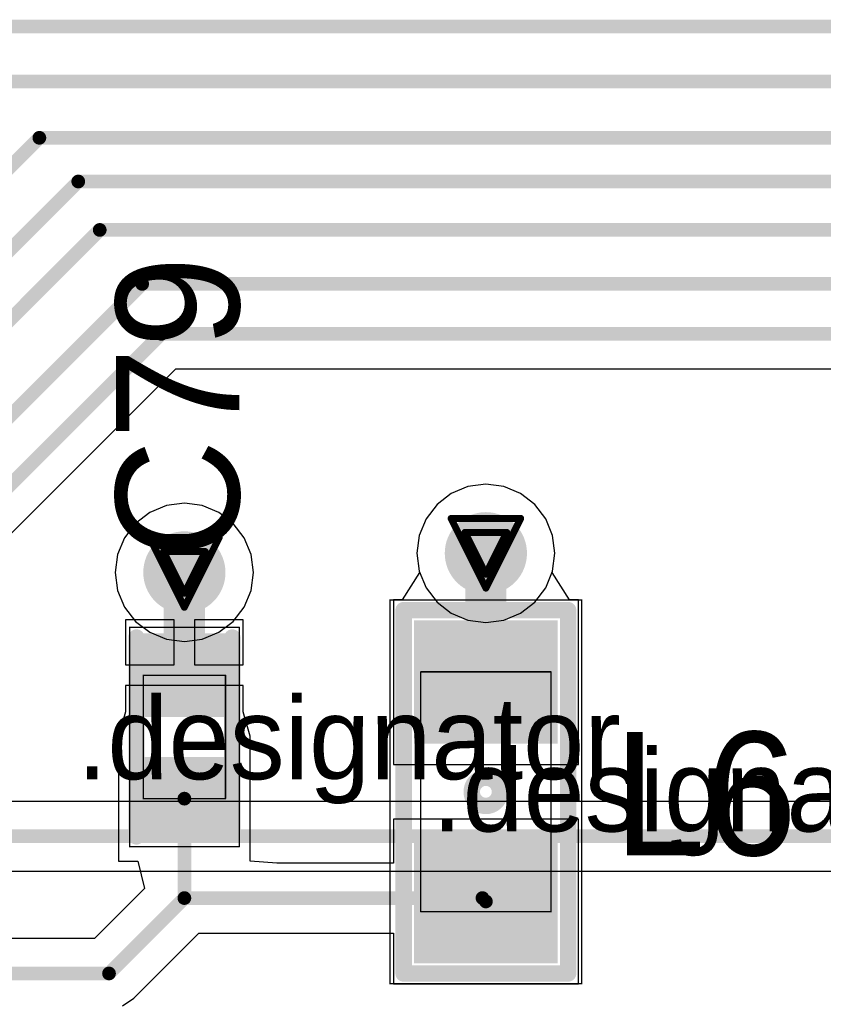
# Model space of a CAD drawing. Header units: millimetres. Extents: x 138 to 555, y 26 to 334.
# Tile 211 of 256: x 246.32 to 252.18, y 168.16 to 175.34. Entities that reach past the tile are written whole.
import ezdxf

# ---------------------------------------------------------------- set-up
doc = ezdxf.new("R2010")
doc.units = ezdxf.units.MM
for name, color, linetype in [('BottomLayer', 5, 'Continuous'), ('DrillDrawing', 1, 'Continuous'), ('Mechanical20', 56, 'Continuous'), ('Mechanical27', 56, 'Continuous'), ('MidLayer1', 16, 'Continuous'), ('MidLayer2', 76, 'Continuous'), ('MidLayer3', 90, 'Continuous'), ('MidLayer4', 156, 'Continuous'), ('MultiLayer', 9, 'Continuous'), ('TopLayer', 1, 'Continuous'), ('TopOverlay', 2, 'Continuous'), ('TopPaste', 8, 'Continuous'), ('TopSolder', 216, 'Continuous'), ('ViaHoleLayer', 16, 'Continuous')]:
    doc.layers.add(name, color=color, linetype=linetype)

# ---------------------------------------------------------------- blocks, each defined once
blk = doc.blocks.new('L0603_788')
at = {"layer": 'Mechanical20', "const_width": 0.00999998}
for points in [[(-1.39999974, -0.7000011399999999), (-1.39999974, 0.7000011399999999)], [(-0.2999994, 0.7000011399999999), (-1.39999974, 0.7000011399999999)], [(1.39999974, 0.7000011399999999), (-0.2999994, 0.7000011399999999)], [(1.39999974, -0.7000011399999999), (1.39999974, 0.7000011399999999)], [(1.39999974, -0.7000011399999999), (-1.39999974, -0.7000011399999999)]]:
    blk.add_lwpolyline(points, dxfattribs=at)
at = {"layer": 'Mechanical20', "const_width": 0.00499872}
for points in [[(-1.4024991, 0.7000011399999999, 1), (-1.39750038, 0.7000011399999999, 1)], [(-1.4024991, 0.7000011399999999, 1), (-1.39750038, 0.7000011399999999, 1)], [(-0.30249876, 0.7000011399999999, 1), (-0.29750004, 0.7000011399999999, 1)], [(-0.30249876, 0.7000011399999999, 1), (-0.29750004, 0.7000011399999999, 1)], [(1.39750038, 0.7000011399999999, 1), (1.4024991, 0.7000011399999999, 1)], [(1.39750038, 0.7000011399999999, 1), (1.4024991, 0.7000011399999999, 1)], [(-1.4024991, -0.7000011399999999, 1), (-1.39750038, -0.7000011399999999, 1)], [(-1.4024991, -0.7000011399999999, 1), (-1.39750038, -0.7000011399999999, 1)], [(1.39750038, -0.7000011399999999, 1), (1.4024991, -0.7000011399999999, 1)], [(1.39750038, -0.7000011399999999, 1), (1.4024991, -0.7000011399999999, 1)]]:
    blk.add_lwpolyline(points, format="xyb", close=True, dxfattribs=at)
at = {"layer": 'Mechanical27', "const_width": 0.00999998}
for points in [[(0.8749995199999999, 0.47500032), (-0.8749995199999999, 0.47500032)], [(-0.8749995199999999, -0.47500032), (-0.8749995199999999, 0.47500032)], [(0.8749995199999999, -0.47500032), (0.8749995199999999, 0.47500032)], [(0.8749995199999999, -0.47500032), (-0.8749995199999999, -0.47500032)]]:
    blk.add_lwpolyline(points, dxfattribs=at)
at = {"layer": 'Mechanical27', "const_width": 0.00499872}
for points in [[(-0.87749888, 0.47500032, 1), (-0.87250016, 0.47500032, 1)], [(-0.87749888, 0.47500032, 1), (-0.87250016, 0.47500032, 1)], [(0.87250016, 0.47500032, 1), (0.87749888, 0.47500032, 1)], [(0.87250016, 0.47500032, 1), (0.87749888, 0.47500032, 1)], [(-0.87749888, -0.47500032, 1), (-0.87250016, -0.47500032, 1)], [(-0.87749888, -0.47500032, 1), (-0.87250016, -0.47500032, 1)], [(0.87250016, -0.47500032, 1), (0.87749888, -0.47500032, 1)], [(0.87250016, -0.47500032, 1), (0.87749888, -0.47500032, 1)]]:
    blk.add_lwpolyline(points, format="xyb", close=True, dxfattribs=at)
at = {"layer": 'TopLayer'}
for points in [[(-0.40000174, -0.47500032), (-0.40000174, 0.47500032), (-1.20000014, -0.47500032), (-1.20000014, 0.47500032)], [(1.20000014, -0.47500032), (1.20000014, 0.47500032), (0.40000174, -0.47500032), (0.40000174, 0.47500032)]]:
    blk.add_solid(points, dxfattribs=at)
at = {"layer": 'TopOverlay', "const_width": 0.11999976}
for points in [[(1.32500116, 0.5999987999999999), (-1.32500116, 0.5999987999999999)], [(-1.32500116, -0.5999987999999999), (-1.32500116, 0.5999987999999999)], [(1.32500116, -0.5999987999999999), (1.32500116, 0.5999987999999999)], [(1.32500116, -0.5999987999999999), (-1.32500116, -0.5999987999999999)]]:
    blk.add_lwpolyline(points, dxfattribs=at)
at = {"layer": 'TopOverlay'}
for points, const_width in [([(-1.3550011, 0.5999987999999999, 1), (-1.29500122, 0.5999987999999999, 1)], 0.05999988), ([(-1.3550011, 0.5999987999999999, 1), (-1.29500122, 0.5999987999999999, 1)], 0.05999988), ([(1.29500122, 0.5999987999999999, 1), (1.3550011, 0.5999987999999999, 1)], 0.05999988), ([(1.29500122, 0.5999987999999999, 1), (1.3550011, 0.5999987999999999, 1)], 0.05999988), ([(0.10308082, 0, 1), (-0.10308082, 0, 1)], 0.11999976), ([(-0.13308076, 0, 1), (-0.07308088, 0, 1)], 0.05999988), ([(0.07308088, 0, 1), (0.13308076, 0, 1)], 0.05999988), ([(-1.3550011, -0.5999987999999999, 1), (-1.29500122, -0.5999987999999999, 1)], 0.05999988), ([(-1.3550011, -0.5999987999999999, 1), (-1.29500122, -0.5999987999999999, 1)], 0.05999988), ([(1.29500122, -0.5999987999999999, 1), (1.3550011, -0.5999987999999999, 1)], 0.05999988), ([(1.29500122, -0.5999987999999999, 1), (1.3550011, -0.5999987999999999, 1)], 0.05999988)]:
    blk.add_lwpolyline(points, format="xyb", close=True, dxfattribs=dict(at, const_width=const_width))
at = {"layer": 'TopPaste'}
for points in [[(-0.40000174, -0.47500032), (-0.40000174, 0.47500032), (-1.20000014, -0.47500032), (-1.20000014, 0.47500032)], [(1.20000014, -0.47500032), (1.20000014, 0.47500032), (0.40000174, -0.47500032), (0.40000174, 0.47500032)]]:
    blk.add_solid(points, dxfattribs=at)
at = {"layer": 'TopSolder'}
for points in [[(-0.35000184, -0.52500022), (-0.35000184, 0.52500022), (-1.25000004, -0.52500022), (-1.25000004, 0.52500022)], [(1.25000004, -0.52500022), (1.25000004, 0.52500022), (0.35000184, -0.52500022), (0.35000184, 0.52500022)]]:
    blk.add_solid(points, dxfattribs=at)
blk = doc.blocks.new('C0402_863')
at = {"layer": 'Mechanical20', "const_width": 0.00999998}
for points in [[(-0.80000094, -0.3999992), (-0.80000094, 0.3999992)], [(0.80000094, 0.3999992), (-0.80000094, 0.3999992)], [(0.80000094, -0.3999992), (0.80000094, 0.3999992)], [(0.80000094, -0.3999992), (-0.80000094, -0.3999992)]]:
    blk.add_lwpolyline(points, dxfattribs=at)
at = {"layer": 'Mechanical20', "const_width": 0.00499872}
for points in [[(-0.8025002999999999, 0.3999992, 1), (-0.7975015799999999, 0.3999992, 1)], [(-0.8025002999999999, 0.3999992, 1), (-0.7975015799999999, 0.3999992, 1)], [(0.7975015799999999, 0.3999992, 1), (0.8025002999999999, 0.3999992, 1)], [(0.7975015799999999, 0.3999992, 1), (0.8025002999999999, 0.3999992, 1)], [(-0.8025002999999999, -0.3999992, 1), (-0.7975015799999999, -0.3999992, 1)], [(-0.8025002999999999, -0.3999992, 1), (-0.7975015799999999, -0.3999992, 1)], [(0.7975015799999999, -0.3999992, 1), (0.8025002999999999, -0.3999992, 1)], [(0.7975015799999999, -0.3999992, 1), (0.8025002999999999, -0.3999992, 1)]]:
    blk.add_lwpolyline(points, format="xyb", close=True, dxfattribs=at)
at = {"layer": 'Mechanical27', "const_width": 0.00999998}
for points in [[(-0.4499991, -0.2999994), (-0.4499991, 0.2999994)], [(0.4499991, 0.2999994), (-0.4499991, 0.2999994)], [(0.4499991, -0.2999994), (0.4499991, 0.2999994)], [(0.4499991, -0.2999994), (-0.4499991, -0.2999994)]]:
    blk.add_lwpolyline(points, dxfattribs=at)
at = {"layer": 'Mechanical27', "const_width": 0.00499872}
for points in [[(-0.45249846, 0.2999994, 1), (-0.44749974, 0.2999994, 1)], [(-0.45249846, 0.2999994, 1), (-0.44749974, 0.2999994, 1)], [(0.44749974, 0.2999994, 1), (0.45249846, 0.2999994, 1)], [(0.44749974, 0.2999994, 1), (0.45249846, 0.2999994, 1)], [(-0.45249846, -0.2999994, 1), (-0.44749974, -0.2999994, 1)], [(-0.45249846, -0.2999994, 1), (-0.44749974, -0.2999994, 1)], [(0.44749974, -0.2999994, 1), (0.45249846, -0.2999994, 1)], [(0.44749974, -0.2999994, 1), (0.45249846, -0.2999994, 1)]]:
    blk.add_lwpolyline(points, format="xyb", close=True, dxfattribs=at)
at = {"layer": 'TopLayer'}
for points in [[(-0.19500088, -0.27999944), (-0.19500088, 0.27999944), (-0.7049973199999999, -0.27999944), (-0.7049973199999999, 0.27999944)], [(0.7049973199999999, -0.27999944), (0.7049973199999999, 0.27999944), (0.19500088, -0.27999944), (0.19500088, 0.27999944)]]:
    blk.add_solid(points, dxfattribs=at)
at = {"layer": 'TopOverlay', "const_width": 0.11999976}
for points in [[(0.7000011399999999, 0.3499993), (-0.72499982, 0.3499993)], [(0.72499982, -0.3499993), (-0.72499982, -0.3499993)]]:
    blk.add_lwpolyline(points, dxfattribs=at)
at = {"layer": 'TopOverlay', "const_width": 0.05999988}
for points in [[(-0.7549997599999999, 0.3499993, 1), (-0.69499988, 0.3499993, 1)], [(0.6700012, 0.3499993, 1), (0.73000108, 0.3499993, 1)], [(-0.7549997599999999, -0.3499993, 1), (-0.69499988, -0.3499993, 1)], [(0.69499988, -0.3499993, 1), (0.7549997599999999, -0.3499993, 1)]]:
    blk.add_lwpolyline(points, format="xyb", close=True, dxfattribs=at)
at = {"layer": 'TopPaste'}
for points in [[(-0.19500088, -0.27999944), (-0.19500088, 0.27999944), (-0.7049973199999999, -0.27999944), (-0.7049973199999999, 0.27999944)], [(0.7049973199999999, -0.27999944), (0.7049973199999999, 0.27999944), (0.19500088, -0.27999944), (0.19500088, 0.27999944)]]:
    blk.add_solid(points, dxfattribs=at)
at = {"layer": 'TopSolder'}
for points in [[(-0.14500098, -0.32999934), (-0.14500098, 0.32999934), (-0.7549972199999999, -0.32999934), (-0.7549972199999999, 0.32999934)], [(0.7549972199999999, -0.32999934), (0.7549972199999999, 0.32999934), (0.14500098, -0.32999934), (0.14500098, 0.32999934)]]:
    blk.add_solid(points, dxfattribs=at)

msp = doc.modelspace()

# ---------------------------------------------------------------- linework, layer by layer
at = {"layer": 'BottomLayer'}
for p, q in [((245.80409818, 171.13969328), (247.4572013, 172.79279386)), ((247.4572013, 172.79279386), (264.39780496, 172.79279386)), ((249.5899504, 171.93438816), (249.46831996, 171.88400472)), ((249.72047592, 171.95157126), (249.5899504, 171.93438816)), ((249.85100144, 171.93438816), (249.72047592, 171.95157126)), ((249.97263188, 171.88400472), (249.85100144, 171.93438816)), ((249.46831996, 171.88400472), (249.36387262, 171.8038601)), ((250.07707922, 171.8038601), (249.97263188, 171.88400472)), ((249.36387262, 171.8038601), (249.283728, 171.69941276)), ((250.15722384, 171.69941276), (250.07707922, 171.8038601)), ((249.283728, 171.69941276), (249.23334456, 171.57778232)), ((250.20760728, 171.57778232), (250.15722384, 171.69941276)), ((249.23334456, 171.57778232), (249.21616146, 171.4472568)), ((250.22479038, 171.4472568), (250.20760728, 171.57778232)), ((249.21616146, 171.4472568), (249.23334456, 171.31673128)), ((250.20760728, 171.31673128), (250.22479038, 171.4472568)), ((249.23334456, 171.31673128), (249.283728, 171.19510084)), ((250.15722384, 171.19510084), (250.20760728, 171.31673128)), ((249.283728, 171.19510084), (249.36387262, 171.0906535)), ((250.07707922, 171.0906535), (250.15722384, 171.19510084)), ((249.36387262, 171.0906535), (249.46831996, 171.01050888)), ((249.97263188, 171.01050888), (250.07707922, 171.0906535)), ((249.46831996, 171.01050888), (249.5899504, 170.96012544)), ((249.85100144, 170.96012544), (249.97263188, 171.01050888)), ((249.5899504, 170.96012544), (249.72047592, 170.94294234)), ((249.72047592, 170.94294234), (249.85100144, 170.96012544)), ((266.44872796, 169.63765412), (244.96800892, 169.63765412)), ((244.93885226, 169.12786088), (266.55430814, 169.12786088))]:
    msp.add_line(p, q, dxfattribs=at)
at = {"layer": 'BottomLayer', "const_width": 0.0999998}
for points in [[(242.43928144, 175.28919476), (262.77323874, 175.28919476)], [(242.62300726, 174.8881821), (262.8546559, 174.8881821)], [(245.90621126, 173.92156986), (246.46229092, 174.47764952)], [(246.46229092, 174.47764952), (263.02919962, 174.47764952)], [(245.49048692, 172.90327624), (246.7461791, 174.15896842)], [(246.7461791, 174.15896842), (263.31612056, 174.15896842)], [(244.48630808, 171.38922542), (246.90268882, 173.80560616)], [(246.90268882, 173.80560616), (264.70771798, 173.80560616)], [(244.87363522, 171.07306654), (247.2124215, 173.41185282)], [(247.2124215, 173.41185282), (265.83791384, 173.41185282)], [(245.54920156, 171.24527346), (247.35161858, 173.04769048)], [(247.35161858, 173.04769048), (264.63930308, 173.04769048)], [(244.50420492, 169.3827575), (266.55430814, 169.3827575)]]:
    msp.add_lwpolyline(points, dxfattribs=at)
at = {"layer": 'BottomLayer'}
for points, const_width in [([(246.43729224, 174.47764952, 1), (246.4872896, 174.47764952, 1)], 0.0499999), ([(246.43729224, 174.47764952, 1), (246.4872896, 174.47764952, 1)], 0.0499999), ([(246.72118042, 174.15896842, 1), (246.77117778, 174.15896842, 1)], 0.0499999), ([(246.72118042, 174.15896842, 1), (246.77117778, 174.15896842, 1)], 0.0499999), ([(246.87769014, 173.80560616, 1), (246.9276875, 173.80560616, 1)], 0.0499999), ([(246.87769014, 173.80560616, 1), (246.9276875, 173.80560616, 1)], 0.0499999), ([(247.18742282, 173.41185282, 1), (247.23742018, 173.41185282, 1)], 0.0499999), ([(247.18742282, 173.41185282, 1), (247.23742018, 173.41185282, 1)], 0.0499999), ([(247.3266199, 173.04769048, 1), (247.37661726, 173.04769048, 1)], 0.0499999), ([(247.3266199, 173.04769048, 1), (247.37661726, 173.04769048, 1)], 0.0499999), ([(249.57047622, 171.4472568, 1), (249.87047562, 171.4472568, 1)], 0.2999994), ([(247.37045522, 171.30738916, 1), (247.67045462, 171.30738916, 1)], 0.2999994)]:
    msp.add_lwpolyline(points, format="xyb", close=True, dxfattribs=dict(at, const_width=const_width))
at = {"layer": 'DrillDrawing', "const_width": 0.0508}
for points in [[(249.46647592, 171.7012568), (249.97447592, 171.7012568)], [(249.46647592, 171.7012568), (249.72047592, 171.1932568)], [(249.72047592, 171.1932568), (249.97447592, 171.7012568)], [(247.26645492, 171.56138916), (247.77445492, 171.56138916)], [(247.26645492, 171.56138916), (247.52045492, 171.05338916)], [(247.52045492, 171.05338916), (247.77445492, 171.56138916)], [(249.56807592, 171.5996568), (249.87287592, 171.5996568)], [(249.56807592, 171.5996568), (249.72047592, 171.2948568)], [(249.72047592, 171.2948568), (249.87287592, 171.5996568)], [(247.36805492, 171.45978916), (247.67285492, 171.45978916)], [(247.36805492, 171.45978916), (247.52045492, 171.15498916)], [(247.52045492, 171.15498916), (247.67285492, 171.45978916)]]:
    msp.add_lwpolyline(points, dxfattribs=at)
at = {"layer": 'DrillDrawing', "const_width": 0.0254}
for points in [[(249.45377592, 171.7012568, 1), (249.47917592, 171.7012568, 1)], [(249.45377592, 171.7012568, 1), (249.47917592, 171.7012568, 1)], [(249.96177592, 171.7012568, 1), (249.98717592, 171.7012568, 1)], [(249.96177592, 171.7012568, 1), (249.98717592, 171.7012568, 1)], [(247.25375492, 171.56138916, 1), (247.27915492, 171.56138916, 1)], [(247.25375492, 171.56138916, 1), (247.27915492, 171.56138916, 1)], [(247.76175492, 171.56138916, 1), (247.78715492, 171.56138916, 1)], [(247.76175492, 171.56138916, 1), (247.78715492, 171.56138916, 1)], [(249.55537592, 171.5996568, 1), (249.58077592, 171.5996568, 1)], [(249.55537592, 171.5996568, 1), (249.58077592, 171.5996568, 1)], [(249.86017592, 171.5996568, 1), (249.88557592, 171.5996568, 1)], [(249.86017592, 171.5996568, 1), (249.88557592, 171.5996568, 1)], [(247.35535492, 171.45978916, 1), (247.38075492, 171.45978916, 1)], [(247.35535492, 171.45978916, 1), (247.38075492, 171.45978916, 1)], [(247.66015492, 171.45978916, 1), (247.68555492, 171.45978916, 1)], [(247.66015492, 171.45978916, 1), (247.68555492, 171.45978916, 1)], [(249.70777592, 171.2948568, 1), (249.73317592, 171.2948568, 1)], [(249.70777592, 171.2948568, 1), (249.73317592, 171.2948568, 1)], [(249.70777592, 171.1932568, 1), (249.73317592, 171.1932568, 1)], [(249.70777592, 171.1932568, 1), (249.73317592, 171.1932568, 1)], [(247.50775492, 171.15498916, 1), (247.53315492, 171.15498916, 1)], [(247.50775492, 171.15498916, 1), (247.53315492, 171.15498916, 1)], [(247.50775492, 171.05338916, 1), (247.53315492, 171.05338916, 1)], [(247.50775492, 171.05338916, 1), (247.53315492, 171.05338916, 1)]]:
    msp.add_lwpolyline(points, format="xyb", close=True, dxfattribs=at)
at = {"layer": 'MidLayer1', "const_width": 0.2999994}
for points in [[(249.57047622, 171.4472568, 1), (249.87047562, 171.4472568, 1)], [(247.37045522, 171.30738916, 1), (247.67045462, 171.30738916, 1)]]:
    msp.add_lwpolyline(points, format="xyb", close=True, dxfattribs=at)
at = {"layer": 'MidLayer2'}
for p, q in [((249.5899504, 171.93438816), (249.46831996, 171.88400472)), ((249.72047592, 171.95157126), (249.5899504, 171.93438816)), ((249.85100144, 171.93438816), (249.72047592, 171.95157126)), ((249.97263188, 171.88400472), (249.85100144, 171.93438816)), ((249.46831996, 171.88400472), (249.36387262, 171.8038601)), ((250.07707922, 171.8038601), (249.97263188, 171.88400472)), ((249.36387262, 171.8038601), (249.283728, 171.69941276)), ((250.15722384, 171.69941276), (250.07707922, 171.8038601)), ((249.283728, 171.69941276), (249.23334456, 171.57778232)), ((250.20760728, 171.57778232), (250.15722384, 171.69941276)), ((249.23334456, 171.57778232), (249.21616146, 171.4472568)), ((250.22479038, 171.4472568), (250.20760728, 171.57778232)), ((249.21616146, 171.4472568), (249.23334456, 171.31673128)), ((250.20760728, 171.31673128), (250.22479038, 171.4472568)), ((249.23334456, 171.31673128), (249.283728, 171.19510084)), ((250.15722384, 171.19510084), (250.20760728, 171.31673128)), ((249.283728, 171.19510084), (249.36387262, 171.0906535)), ((250.07707922, 171.0906535), (250.15722384, 171.19510084)), ((249.36387262, 171.0906535), (249.46831996, 171.01050888)), ((249.97263188, 171.01050888), (250.07707922, 171.0906535)), ((249.46831996, 171.01050888), (249.5899504, 170.96012544)), ((249.85100144, 170.96012544), (249.97263188, 171.01050888)), ((249.5899504, 170.96012544), (249.72047592, 170.94294234)), ((249.72047592, 170.94294234), (249.85100144, 170.96012544))]:
    msp.add_line(p, q, dxfattribs=at)
at = {"layer": 'MidLayer2', "const_width": 0.2999994}
for points in [[(249.57047622, 171.4472568, 1), (249.87047562, 171.4472568, 1)], [(247.37045522, 171.30738916, 1), (247.67045462, 171.30738916, 1)]]:
    msp.add_lwpolyline(points, format="xyb", close=True, dxfattribs=at)
at = {"layer": 'MidLayer3'}
for p, q in [((249.5899504, 171.93438816), (249.46831996, 171.88400472)), ((249.72047592, 171.95157126), (249.5899504, 171.93438816)), ((249.85100144, 171.93438816), (249.72047592, 171.95157126)), ((249.97263188, 171.88400472), (249.85100144, 171.93438816)), ((249.46831996, 171.88400472), (249.36387262, 171.8038601)), ((250.07707922, 171.8038601), (249.97263188, 171.88400472)), ((249.36387262, 171.8038601), (249.283728, 171.69941276)), ((250.15722384, 171.69941276), (250.07707922, 171.8038601)), ((249.283728, 171.69941276), (249.23334456, 171.57778232)), ((250.20760728, 171.57778232), (250.15722384, 171.69941276)), ((249.23334456, 171.57778232), (249.21616146, 171.4472568)), ((250.22479038, 171.4472568), (250.20760728, 171.57778232)), ((249.21616146, 171.4472568), (249.23334456, 171.31673128)), ((250.20760728, 171.31673128), (250.22479038, 171.4472568)), ((249.23334456, 171.31673128), (249.283728, 171.19510084)), ((250.15722384, 171.19510084), (250.20760728, 171.31673128)), ((249.283728, 171.19510084), (249.36387262, 171.0906535)), ((250.07707922, 171.0906535), (250.15722384, 171.19510084)), ((249.36387262, 171.0906535), (249.46831996, 171.01050888)), ((249.97263188, 171.01050888), (250.07707922, 171.0906535)), ((249.46831996, 171.01050888), (249.5899504, 170.96012544)), ((249.85100144, 170.96012544), (249.97263188, 171.01050888)), ((249.5899504, 170.96012544), (249.72047592, 170.94294234)), ((249.72047592, 170.94294234), (249.85100144, 170.96012544))]:
    msp.add_line(p, q, dxfattribs=at)
at = {"layer": 'MidLayer3', "const_width": 0.2999994}
for points in [[(249.57047622, 171.4472568, 1), (249.87047562, 171.4472568, 1)], [(247.37045522, 171.30738916, 1), (247.67045462, 171.30738916, 1)]]:
    msp.add_lwpolyline(points, format="xyb", close=True, dxfattribs=at)
at = {"layer": 'MidLayer4'}
for p, q in [((247.3899294, 171.79452052), (247.26829896, 171.74413708)), ((247.52045492, 171.81170362), (247.3899294, 171.79452052)), ((247.65098044, 171.79452052), (247.52045492, 171.81170362)), ((247.77261088, 171.74413708), (247.65098044, 171.79452052)), ((247.26829896, 171.74413708), (247.16385162, 171.66399246)), ((247.87705822, 171.66399246), (247.77261088, 171.74413708)), ((247.16385162, 171.66399246), (247.083707, 171.55954512)), ((247.95720284, 171.55954512), (247.87705822, 171.66399246)), ((247.083707, 171.55954512), (247.03332356, 171.43791468)), ((248.00758628, 171.43791468), (247.95720284, 171.55954512)), ((247.03332356, 171.43791468), (247.01614046, 171.30738916)), ((248.02476938, 171.30738916), (248.00758628, 171.43791468)), ((247.01614046, 171.30738916), (247.03332356, 171.17686364)), ((248.00758628, 171.17686364), (248.02476938, 171.30738916)), ((247.03332356, 171.17686364), (247.083707, 171.0552332)), ((247.95720284, 171.0552332), (248.00758628, 171.17686364)), ((247.083707, 171.0552332), (247.16385162, 170.95078586)), ((247.87705822, 170.95078586), (247.95720284, 171.0552332)), ((247.16385162, 170.95078586), (247.26829896, 170.87064124)), ((247.77261088, 170.87064124), (247.87705822, 170.95078586)), ((247.26829896, 170.87064124), (247.3899294, 170.8202578)), ((247.65098044, 170.8202578), (247.77261088, 170.87064124)), ((247.3899294, 170.8202578), (247.52045492, 170.8030747)), ((247.52045492, 170.8030747), (247.65098044, 170.8202578))]:
    msp.add_line(p, q, dxfattribs=at)
at = {"layer": 'MidLayer4', "const_width": 0.2999994}
for points in [[(249.57047622, 171.4472568, 1), (249.87047562, 171.4472568, 1)], [(247.37045522, 171.30738916, 1), (247.67045462, 171.30738916, 1)]]:
    msp.add_lwpolyline(points, format="xyb", close=True, dxfattribs=at)
at = {"layer": 'MultiLayer', "const_width": 0.2999994}
for points in [[(249.57047622, 171.4472568, 1), (249.87047562, 171.4472568, 1)], [(247.37045522, 171.30738916, 1), (247.67045462, 171.30738916, 1)]]:
    msp.add_lwpolyline(points, format="xyb", close=True, dxfattribs=at)
at = {"layer": 'TopLayer'}
for p, q in [((249.5899504, 171.93438816), (249.46831996, 171.88400472)), ((249.72047592, 171.95157126), (249.5899504, 171.93438816)), ((249.85100144, 171.93438816), (249.72047592, 171.95157126)), ((249.97263188, 171.88400472), (249.85100144, 171.93438816)), ((249.46831996, 171.88400472), (249.36387262, 171.8038601)), ((250.07707922, 171.8038601), (249.97263188, 171.88400472)), ((249.36387262, 171.8038601), (249.283728, 171.69941276)), ((250.15722384, 171.69941276), (250.07707922, 171.8038601)), ((249.283728, 171.69941276), (249.23334456, 171.57778232)), ((250.20760728, 171.57778232), (250.15722384, 171.69941276)), ((249.23334456, 171.57778232), (249.21616146, 171.4472568)), ((250.22479038, 171.4472568), (250.20760728, 171.57778232)), ((249.21616146, 171.4472568), (249.23334456, 171.31673128)), ((250.20760728, 171.31673128), (250.22479038, 171.4472568)), ((249.23721552, 171.30738916), (249.11012662, 171.10738702)), ((249.23334456, 171.31673128), (249.23721552, 171.30738916)), ((250.20373632, 171.30738916), (250.20760728, 171.31673128)), ((250.33082522, 171.10738702), (250.20373632, 171.30738916)), ((249.11012662, 171.10738702), (249.0454506, 171.10738702)), ((249.0454506, 171.10738702), (249.0454506, 169.90738942)), ((250.39545044, 171.10738702), (250.33082522, 171.10738702)), ((250.39545044, 169.90738942), (250.39545044, 171.10738702)), ((247.44545634, 170.96238858), (247.09045578, 170.96238858)), ((247.09045578, 170.96238858), (247.09045578, 170.63238924)), ((247.44545634, 170.63238924), (247.44545634, 170.96238858)), ((247.95045406, 170.96238858), (247.5954535, 170.96238858)), ((247.5954535, 170.96238858), (247.5954535, 170.63238924)), ((247.95045406, 170.63238924), (247.95045406, 170.96238858)), ((247.09045578, 170.63238924), (247.44545634, 170.63238924)), ((247.5954535, 170.63238924), (247.95045406, 170.63238924)), ((247.95045406, 170.48239208), (247.09045578, 170.48239208)), ((247.09045578, 170.48239208), (247.09045578, 170.29167618)), ((247.95045406, 170.29167618), (247.95045406, 170.48239208)), ((247.09045578, 170.29167618), (247.04045334, 170.11239028)), ((248.0004565, 170.11239028), (247.95045406, 170.29167618)), ((247.04045334, 170.11239028), (247.04045588, 169.97310176)), ((248.00045396, 169.97310176), (248.0004565, 170.11239028)), ((247.04045588, 169.97310176), (247.04045588, 169.20239464)), ((248.00045396, 169.20239718), (248.00045396, 169.97310176)), ((249.0454506, 169.90738942), (250.39545044, 169.90738942)), ((250.39545044, 169.50738514), (249.0454506, 169.50738514)), ((249.0454506, 169.50738514), (249.0454506, 169.18725878)), ((250.39545044, 168.30738754), (250.39545044, 169.50738514)), ((247.04045588, 169.20239464), (247.1797063, 169.20239464)), ((247.1797063, 169.20239464), (247.22998306, 169.00239504)), ((248.19418484, 169.18725878), (248.00045396, 169.20239718)), ((249.0454506, 169.18725878), (248.19418484, 169.18725878)), ((247.22998306, 169.00239504), (246.86488854, 168.63729798)), ((246.86488854, 168.63729798), (246.20044994, 168.63729798)), ((247.15070712, 168.20216296), (247.62601224, 168.67746554)), ((247.62601224, 168.67746554), (249.0454506, 168.67746554)), ((249.0454506, 168.67746554), (249.0454506, 168.30738754)), ((249.0454506, 168.30738754), (250.39545044, 168.30738754)), ((247.06801488, 168.1469078), (247.15070712, 168.20216296))]:
    msp.add_line(p, q, dxfattribs=at)
for points, const_width in [([(249.57047622, 171.4472568, 1), (249.87047562, 171.4472568, 1)], 0.2999994), ([(247.37045522, 171.30738916, 1), (247.67045462, 171.30738916, 1)], 0.2999994), ([(249.64547734, 171.4472568, 1), (249.7954745, 171.4472568, 1)], 0.1499997), ([(247.44545634, 171.30738916, 1), (247.5954535, 171.30738916, 1)], 0.1499997), ([(247.44545634, 170.55739066, 1), (247.5954535, 170.55739066, 1)], 0.1499997), ([(249.64547734, 170.50736536, 1), (249.7954745, 170.50736536, 1)], 0.1499997), ([(247.49543084, 169.65736706, 1), (247.5454282, 169.65736706, 1)], 0.0499999), ([(247.49543084, 169.65736706, 1), (247.5454282, 169.65736706, 1)], 0.0499999), ([(247.49545624, 169.65739246, 1), (247.5454536, 169.65739246, 1)], 0.0499999), ([(247.49543084, 168.93236216, 1), (247.5454282, 168.93236216, 1)], 0.0499999), ([(247.49543084, 168.93236216, 1), (247.5454282, 168.93236216, 1)], 0.0499999), ([(247.49543084, 168.93236216, 1), (247.5454282, 168.93236216, 1)], 0.0499999), ([(249.67048364, 168.93236216, 1), (249.720481, 168.93236216, 1)], 0.0499999), ([(249.67048364, 168.93236216, 1), (249.720481, 168.93236216, 1)], 0.0499999), ([(249.69547724, 168.90736856, 1), (249.7454746, 168.90736856, 1)], 0.0499999), ([(246.94547004, 168.38240136, 1), (246.9954674, 168.38240136, 1)], 0.0499999), ([(246.94547004, 168.38240136, 1), (246.9954674, 168.38240136, 1)], 0.0499999)]:
    msp.add_lwpolyline(points, format="xyb", close=True, dxfattribs=dict(at, const_width=const_width))
for points, const_width in [([(249.72047592, 170.50736536), (249.72047592, 171.4472568)], 0.2999994), ([(247.52045492, 170.55739066), (247.52045492, 171.30738916)], 0.2999994), ([(247.52042952, 169.65736706), (247.52045492, 169.65739246)], 0.0999998), ([(247.52042952, 168.93236216), (247.52042952, 169.65736706)], 0.0999998), ([(246.97046872, 168.38240136), (247.52042952, 168.93236216)], 0.0999998), ([(247.52042952, 168.93236216), (249.69548232, 168.93236216)], 0.0999998), ([(249.69548232, 168.93236216), (249.72047592, 168.90736856)], 0.0999998), ([(245.72043312, 168.38240136), (246.97046872, 168.38240136)], 0.0999998)]:
    msp.add_lwpolyline(points, dxfattribs=dict(at, const_width=const_width))
at = {"layer": 'ViaHoleLayer', "const_width": 0.1499997}
for points in [[(249.64547734, 171.4472568, 1), (249.7954745, 171.4472568, 1)], [(247.44545634, 171.30738916, 1), (247.5954535, 171.30738916, 1)]]:
    msp.add_lwpolyline(points, format="xyb", close=True, dxfattribs=at)

# ---------------------------------------------------------------- block references
at = {"rotation": 270}
for name, p in [('L0603_788', (249.72045052, 169.70738728)), ('C0402_863', (247.52045492, 170.10739156))]:
    msp.add_blockref(name, p, dxfattribs=at)

# ---------------------------------------------------------------- texts
at = {"layer": 'Mechanical27'}
for p in [(246.7356, 169.799), (249.3264, 169.418)]:
    msp.add_text('.designator', height=0.5999987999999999, dxfattribs=at).set_placement(p)
at = {"layer": 'TopOverlay'}
msp.add_text('C79', height=0.90000074, rotation=90, dxfattribs=at).set_placement((247.92045666, 171.4073915))
msp.add_text('L6', height=0.90000074, dxfattribs=at).set_placement((250.6526229, 169.24471358))

doc.saveas('drawing.dxf')
